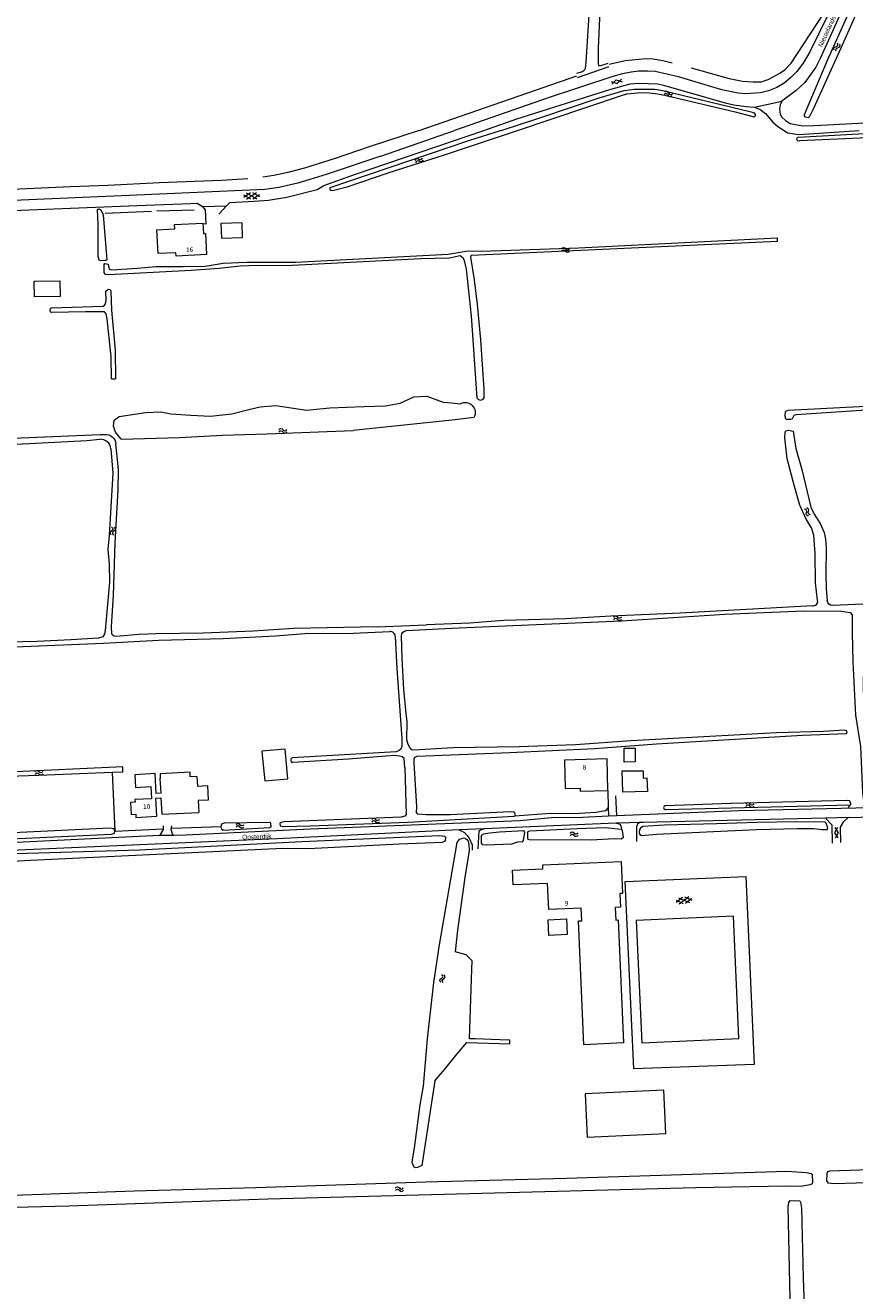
# Model space of a CAD drawing. Header units: metres. Extents: x 189705 to 199106, y 581686 to 588448.
# Tile 18 of 256: x 190320 to 190636, y 582558 to 583040. Entities that reach past the tile are written whole.
import ezdxf

# ---------------------------------------------------------------- set-up
doc = ezdxf.new("R2010")
doc.units = ezdxf.units.M
doc.layers.add('B-WA-OG-GBKN-G', color=7, linetype='Continuous', lineweight=18)
doc.styles.add('Style-DotumChe', font='DotumChe.ttf')
doc.styles.add('Style-WORKING', font='WORKING.shx')

msp = doc.modelspace()

# ---------------------------------------------------------------- linework, layer by layer
at = {"layer": 'B-WA-OG-GBKN-G'}
for p, q in [((190530.695, 583020.229), (190542.803, 583024.415)), ((190470.281, 583000), (190530.491, 583020.864)), ((190598.178, 583008.919), (190608.588, 583011.111)), ((190455.699, 582990.192), (190483.857, 582999.976)), ((190614.883, 582997.479), (190661.914, 583000)), ((190649.426, 582997.559), (190615.342, 582995.982)), ((190403.418, 582974.585), (190405.956, 582976.283)), ((190404.357, 582976.222), (190408.445, 582973.976)), ((190404.448, 582973.824), (190408.354, 582976.374)), ((190406.755, 582976.313), (190409.414, 582974.813)), ((190362.74, 582971.319), (190383.136, 582972.115)), ((190403.388, 582975.385), (190406.047, 582973.885)), ((190406.846, 582973.915), (190409.383, 582975.613)), ((190347.53, 582969.891), (190347.738, 582964.123)), ((190350.561, 582968.484), (190368.263, 582969.24)), ((190370.27, 582969.301), (190384.52, 582969.682)), ((190387.738, 582970.973), (190396.879, 582971.206)), ((190393.924, 582968.015), (190396.879, 582971.206)), ((190606.997, 582957.688), (190606.95, 582959.041)), ((190405.948, 582893.714), (190409.751, 582894.665)), ((190409.751, 582894.665), (190415.67, 582895.112)), ((190415.67, 582895.112), (190421.536, 582894.209)), ((190421.536, 582894.209), (190427.403, 582893.306)), ((190427.403, 582893.306), (190436.329, 582894.2)), ((190436.329, 582894.2), (190449.271, 582894.687)), ((190449.271, 582894.687), (190457.46, 582894.995)), ((190457.46, 582894.995), (190463.064, 582896.024)), ((190463.064, 582896.024), (190468.252, 582898.379)), ((190468.252, 582898.379), (190473.272, 582898.639)), ((190473.272, 582898.639), (190479.47, 582896.389)), ((190479.47, 582896.389), (190482.69, 582896.085)), ((190482.69, 582896.085), (190485.91, 582895.781)), ((190353.753, 582887.209), (190354.003, 582889.58)), ((190354.003, 582889.58), (190355.945, 582890.962)), ((190355.945, 582890.962), (190360.133, 582891.586)), ((190360.133, 582891.586), (190365.946, 582892.452)), ((190365.946, 582892.452), (190371.819, 582892.668)), ((190371.819, 582892.668), (190375.688, 582891.89)), ((190375.688, 582891.89), (190383.223, 582891.464)), ((190383.223, 582891.464), (190390.757, 582891.039)), ((190390.757, 582891.039), (190398.899, 582891.951)), ((190398.899, 582891.951), (190405.948, 582893.714)), ((190354.543, 582884.959), (190353.753, 582887.209)), ((190356.73, 582882.337), (190354.543, 582884.959)), ((190297.055, 582881.915), (190348.706, 582884.027)), ((190348.706, 582884.027), (190350.502, 582884.118)), ((190616.957, 582816.868), (190631.392, 582816.676)), ((190445.148, 582808.322), (190459.134, 582809.012)), ((190454.281, 582810.759), (190473.153, 582811.47)), ((190465.529, 582809.328), (190482.688, 582810.175)), ((190353.255, 582755.347), (190357.322, 582755.516)), ((190353.255, 582755.347), (190354.289, 582732.81)), ((190357.322, 582755.516), (190357.31, 582757.388)), ((190385.586, 582753.675), (190383.064, 582753.545)), ((190542.33, 582748.386), (190542.438, 582741.75)), ((190545.685, 582738.816), (190545.266, 582746.339)), ((190542.438, 582741.75), (190542.488, 582738.653)), ((190589.13, 582743.423), (190564.251, 582742.55)), ((190564.263, 582741.067), (190634.71, 582742.904)), ((190634.71, 582742.904), (190633.928, 582741.858)), ((190545.371, 582735.869), (190495.128, 582733.715)), ((190506.665, 582738.66), (190506.806, 582738.67)), ((190542.488, 582738.653), (190545.685, 582738.816)), ((190555.761, 582736.181), (190545.371, 582735.869)), ((190625.307, 582737.821), (190555.761, 582736.181)), ((190633.867, 582738.043), (190625.307, 582737.821)), ((190354.289, 582732.81), (190372.576, 582733.747)), ((190371.394, 582731.327), (190376.602, 582731.355)), ((190376.056, 582733.969), (190394.685, 582734.602)), ((190495.128, 582733.715), (190485.608, 582733.285)), ((190547.694, 582733.092), (190547.87, 582732.257)), ((190568.272, 582706.558), (190571.052, 582705.298)), ((190568.372, 582705.764), (190570.75, 582707.679)), ((190569.163, 582707.477), (190573.433, 582705.601)), ((190569.465, 582705.097), (190573.131, 582707.981)), ((190571.544, 582707.78), (190574.325, 582706.52)), ((190571.846, 582705.399), (190574.224, 582707.314)), ((190488.241, 582685.726), (190484.078, 582686.853)), ((190490.548, 582683.449), (190488.241, 582685.726)), ((190490.435, 582680.21), (190490.548, 582683.449)), ((190489.64, 582657.364), (190490.435, 582680.21)), ((190489.512, 582653.71), (190489.64, 582657.364)), ((190491.741, 582653.632), (190489.512, 582653.71)), ((190501.095, 582653.306), (190491.741, 582653.632)), ((190504.949, 582653.172), (190501.095, 582653.306)), ((190504.898, 582651.734), (190504.949, 582653.172)), ((190484.866, 582647.892), (190488.552, 582652.303)), ((190488.552, 582652.303), (190504.898, 582651.734)), ((190480.061, 582642.142), (190484.866, 582647.892)), ((190476.261, 582637.595), (190480.061, 582642.142))]:
    msp.add_line(p, q, dxfattribs=at)
at = {"layer": 'B-WA-OG-GBKN-G', "flags": 128}
for points in [[(190451.314, 583099.848), (190514.123, 583101.497), (190534.796, 583102.395), (190536.447, 583102.22), (190537.363, 583101.637), (190537.696, 583100.444), (190537.879, 583097.878), (190537.157, 583078.061), (190533.884, 583026.051), (190533.609, 583023.638), (190533.306, 583022.875), (190532.571, 583022.366), (190530.362, 583021.726)], [(190542.266, 583025.583), (190539.094, 583024.561), (190538.814, 583024.866), (190538.711, 583025.424), (190538.699, 583031.344), (190541.861, 583103.127)], [(190641.275, 583065.617), (190637.045, 583056.634), (190635.904, 583055.692), (190623.338, 583027.649), (190621.618, 583024.09), (190617.337, 583018.214), (190614.143, 583015.236), (190608.588, 583011.111)], [(190634.047, 583044.587), (190638.826, 583055.291), (190639.359, 583055.418), (190640.986, 583054.658), (190641.14, 583054.15), (190631.153, 583031.397), (190620.659, 583008.311), (190619.014, 583005.107), (190618.609, 583004.853), (190617.693, 583005.105), (190617.235, 583005.562), (190617.285, 583006.095), (190626.133, 583027.018), (190634.047, 583044.587)], [(190626.447, 583044.468), (190619.345, 583029.929), (190616.713, 583025.631), (190614.331, 583022.477), (190612.101, 583020.136), (190609.54, 583018.023), (190606.672, 583016.342), (190603.501, 583015.091), (190600.428, 583014.374), (190594.638, 583013.984), (190591.92, 583014.157), (190585.72, 583015.468), (190569.251, 583020.42), (190560.281, 583022.412), (190557.359, 583022.636), (190553.931, 583022.554), (190551.112, 583022.244), (190547.863, 583021.629), (190544.131, 583020.581), (190519.942, 583012.538), (190483.857, 582999.976)], [(190574.045, 583023.832), (190588.556, 583019.843), (190593.613, 583018.733), (190597.728, 583018.486), (190600.7, 583018.542), (190603.415, 583019.41), (190608.16, 583021.907), (190610.062, 583023.308), (190612.192, 583025.598), (190624.497, 583044.495)], [(190542.801, 583025.253), (190548.843, 583026.686), (190556.842, 583027.386), (190559.611, 583027.314), (190563.244, 583026.659), (190566.827, 583025.801)], [(190543.558, 583018.611), (190545.786, 583017.921), (190547.443, 583019.563)], [(190495.026, 583000), (190507.588, 583004.388), (190543.049, 583015.6), (190550.842, 583017.722), (190554.067, 583018.083), (190561.205, 583017.765), (190563.517, 583017.26), (190587.025, 583010.491), (190590.279, 583009.81), (190595.004, 583009.157), (190598.178, 583008.919)], [(190501.632, 583000), (190516.401, 583004.784), (190538.966, 583012.392), (190548.511, 583015.178), (190552.294, 583015.768), (190560.245, 583015.705), (190563.293, 583015.202), (190596.938, 583007.103), (190597.997, 583006.697)], [(190543.796, 583017.639), (190545.453, 583019.281), (190547.681, 583018.592)], [(190507.779, 583000), (190547.473, 583013.346), (190549.58, 583013.96), (190553.643, 583014.373), (190556.792, 583014.48), (190560.425, 583014.08), (190564.058, 583013.451), (190590.842, 583007.042), (190597.526, 583005.274)], [(190608.588, 583011.111), (190607.956, 583009.738), (190607.68, 583008.238), (190607.938, 583006.182), (190608.626, 583005.039)], [(190608.626, 583005.039), (190609.975, 583003.847), (190611.806, 583002.631), (190616.583, 583001.724), (190621.078, 583001.834), (190688.126, 583005.452), (190792.605, 583011.468), (190828.338, 583013.281), (190832.098, 583013.109), (190835.122, 583012.682), (190838.477, 583011.544), (190840.18, 583010.429), (190841.733, 583009.137), (190842.958, 583006.166), (190842.824, 583000)], [(190598.178, 583008.919), (190600.34, 583008.023), (190602.451, 583006.477), (190605.201, 583003.179), (190607.134, 583001.48), (190609.528, 583000)], [(190396.879, 582971.206), (190398.148, 582972.576), (190407.367, 582973.007), (190412.904, 582973.469), (190419.859, 582974.574), (190431.403, 582977.482), (190433.935, 582979.045), (190446.056, 582983.329), (190495.026, 583000)], [(190470.281, 583000), (190451.261, 582993.752), (190438.353, 582989.286), (190426.635, 582985.639), (190420.293, 582983.903), (190414.938, 582982.807), (190410.698, 582982.2)], [(190501.632, 583000), (190489.204, 582996.039), (190436.303, 582978.118), (190436.256, 582977.508), (190436.587, 582977.205), (190437.223, 582977.132), (190442.881, 582978.484), (190458.477, 582983.803), (190480.035, 582990.755), (190507.779, 583000)], [(190609.528, 583000), (190610.752, 582999.106), (190615.074, 582998.493), (190638.084, 583000)], [(190455.699, 582990.192), (190434.827, 582983.244), (190424.125, 582979.883), (190416.765, 582978.216), (190411.485, 582977.528), (190362.617, 582975.283), (190303.74, 582972.833), (190292.664, 582972.926), (190283.591, 582973.487), (190274.16, 582974.681), (190273.166, 582975.312), (190272.25, 582977.746)], [(190274.132, 582979.967), (190286.029, 582978.481), (190301.608, 582977.523), (190312.354, 582977.453), (190337.347, 582978.655), (190351.648, 582979.138), (190371.306, 582980.134), (190394.903, 582980.997), (190404.96, 582981.686)], [(190278.809, 582969.726), (190284.401, 582969.247), (190285.54, 582969.939), (190292.786, 582969.038), (190298.528, 582968.942), (190305.59, 582969.056), (190362.74, 582971.319)], [(190383.136, 582972.115), (190385.651, 582972.306), (190387.738, 582970.973)], [(190347.738, 582964.123), (190347.776, 582952.052), (190348.164, 582950.707), (190348.699, 582950.404), (190350.883, 582950.517), (190351.415, 582950.952), (190351.179, 582952.247), (190349.928, 582967.82), (190349.132, 582969.518), (190348.495, 582969.871), (190347.53, 582969.891)], [(190387.738, 582970.973), (190388.788, 582969.68), (190388.995, 582964.217), (190388.131, 582964.339)], [(190370.339, 582962.146), (190377.154, 582962.513), (190377.069, 582964.096), (190387.828, 582964.677), (190388.046, 582960.632), (190388.848, 582960.676), (190389.275, 582952.75), (190377.63, 582952.122), (190377.562, 582953.391), (190370.831, 582953.028), (190370.339, 582962.146)], [(190402.792, 582964.779), (190394.71, 582964.48), (190394.918, 582958.876), (190403.001, 582959.175), (190402.792, 582964.779)], [(190380.493, 582948.135), (190388.673, 582948.281), (190395.602, 582949.385), (190404.568, 582949.814), (190423.292, 582949.813), (190481.403, 582952.844), (190489.018, 582954.105), (190494.125, 582953.928), (190531.057, 582955.245), (190606.95, 582959.041)], [(190606.997, 582957.688), (190490.222, 582952.255), (190489.895, 582951.721), (190491.286, 582943.036), (190492.505, 582933.665), (190493.77, 582920.101), (190494.936, 582901.376), (190494.954, 582897.909)], [(190487.614, 582950.437), (190487.153, 582951.248), (190485.979, 582952.157), (190481.894, 582951.322), (190471.022, 582951.009), (190419.641, 582948.37), (190408.539, 582948.463), (190402.036, 582948.25), (190394.114, 582947.395), (190383.372, 582946.549), (190351.979, 582944.983), (190350.684, 582945.052), (190350.171, 582945.812), (190350.232, 582948.837), (190350.509, 582949.27), (190351.704, 582949.048), (190352.121, 582947.17), (190353.037, 582946.794), (190362.865, 582947.481), (190369.873, 582948.154), (190380.493, 582948.135)], [(190492.452, 582897.969), (190490.267, 582929.307), (190488.318, 582947.112), (190487.614, 582950.437)], [(190323.565, 582942.585), (190333.364, 582942.722), (190333.448, 582936.723), (190323.649, 582936.586), (190323.565, 582942.585)], [(190350.939, 582935.142), (190350.844, 582938.776), (190351.754, 582939.442), (190352.441, 582939.369), (190352.724, 582938.786), (190353.042, 582931.417), (190354.392, 582916.227), (190354.541, 582905.323)], [(190330.09, 582932.383), (190349.857, 582933.052), (190350.338, 582933.36), (190350.768, 582933.896), (190350.939, 582935.142)], [(190352.991, 582905.268), (190352.881, 582913.678), (190351.306, 582928.181), (190350.94, 582930.085), (190350.301, 582930.819), (190343.136, 582930.881), (190330.105, 582930.602)], [(190717.261, 582910.142), (190710.126, 582909.519), (190678.962, 582907.852), (190660.572, 582907.068), (190659.862, 582906.886), (190659.336, 582905.689), (190658.967, 582903.247), (190659.01, 582899.969), (190659.358, 582896.591), (190658.805, 582895.393), (190658.224, 582894.857), (190654.695, 582894.38), (190642.683, 582893.451), (190614.138, 582891.57), (190613.173, 582891.336), (190612.621, 582890.012), (190611.987, 582889.805), (190610.463, 582889.822), (190609.978, 582890.15), (190609.843, 582891.598), (190610.016, 582892.641), (190610.395, 582893.075), (190610.978, 582893.306), (190655.4, 582895.604)], [(190491.182, 582890.504), (190484.098, 582889.628), (190445.198, 582885.607)], [(190356.73, 582882.337), (190378.982, 582882.888), (190395.312, 582883.84), (190412.229, 582884.311), (190445.198, 582885.607)], [(190613.443, 582864.195), (190610.669, 582874.752), (190609.814, 582882.805), (190609.904, 582885.066), (190610.256, 582885.526), (190611.119, 582885.76), (190612.951, 582885.287), (190614.001, 582878.76), (190616.204, 582870.665), (190619.734, 582856.325), (190620.942, 582853.74), (190623.298, 582850.143), (190624.79, 582846.771), (190625.312, 582844.105), (190625.532, 582840.803), (190625.406, 582830.992), (190625.563, 582825.224), (190625.899, 582820.726)], [(190127.57, 582873.586), (190091.048, 582871.611), (190090.567, 582871.201), (190090.521, 582870.261), (190090.702, 582869.779), (190091.288, 582869.248), (190122.125, 582870.277), (190201.674, 582874.033), (190216.559, 582874.52), (190234.742, 582875.964), (190256.535, 582876.945), (190286.957, 582879.37), (190306.746, 582879.833), (190343.547, 582881.809), (190348.575, 582882.24)], [(190370.001, 582808.02), (190363.6, 582807.858), (190354.814, 582807.023), (190354.026, 582807.121), (190353.439, 582807.55), (190353.106, 582808.107), (190353.041, 582810.928), (190353.741, 582822.699), (190354.423, 582842.779), (190355.587, 582862.939), (190355.647, 582870.741), (190354.684, 582880.515)], [(190352.777, 582878.575), (190353.495, 582869.307), (190352.071, 582845.512), (190351.616, 582840.223), (190352.103, 582834.685), (190352.19, 582827.799), (190350.61, 582809.289), (190350.287, 582807.914), (190349.658, 582806.92), (190348.034, 582806.479)], [(190621.377, 582838.671), (190620.781, 582845.682), (190619.978, 582848.498), (190617.929, 582851.842), (190615.538, 582857.091), (190613.443, 582864.195)], [(190622.274, 582820.871), (190621.486, 582827.489), (190621.377, 582838.671)], [(190620.288, 582818.708), (190569.847, 582815.979), (190543.382, 582814.795)], [(190674.665, 582821.649), (190642.538, 582819.545), (190627.985, 582818.876)], [(190543.382, 582814.795), (190526.161, 582813.813), (190502.564, 582813.102), (190489.511, 582812.117), (190473.153, 582811.47)], [(190482.688, 582810.175), (190547.481, 582813.064), (190586.871, 582815.537), (190616.957, 582816.868)], [(190631.392, 582816.676), (190634.731, 582816.225), (190635.473, 582815.288), (190635.431, 582808.732), (190635.745, 582797.347), (190636.766, 582777.021), (190638.556, 582765.138), (190639.36, 582747.453), (190639.808, 582744.432), (190640.118, 582743.569), (190641.617, 582743.577), (190642.173, 582744.215), (190642.141, 582750.187), (190641.037, 582761.923), (190640.732, 582767.004), (190640.866, 582775.239), (190639.818, 582786.213), (190639.936, 582797.472)], [(190224.228, 582799.047), (190299.401, 582802.863), (190316.32, 582803.132), (190350, 582804.532), (190370.928, 582805.636), (190395.644, 582806.327), (190415.556, 582807.299), (190426.781, 582808.248), (190445.148, 582808.322)], [(190454.281, 582810.759), (190422.528, 582810.08), (190407.011, 582809.031), (190387.961, 582808.32), (190370.001, 582808.02)], [(190465.686, 582767.718), (190465.777, 582774.478), (190465.329, 582777.678), (190464.467, 582786.899), (190463.871, 582798.739), (190463.628, 582807.273)], [(190348.034, 582806.479), (190337.443, 582805.787), (190324.693, 582805.185), (190307.928, 582804.714), (190293.549, 582804.586), (190275.592, 582803.854)], [(190461.23, 582807.101), (190461.757, 582794.89), (190463.778, 582768.037), (190463.769, 582765.115), (190463.342, 582764.147), (190462.685, 582763.533), (190461.569, 582763.146), (190421.866, 582760.747)], [(190468.442, 582760.489), (190468.795, 582760.999), (190469.606, 582761.384), (190504.912, 582762.794), (190537.218, 582764.416), (190560.786, 582766.119), (190616.507, 582769.466), (190633.298, 582770.014), (190633.573, 582770.651), (190633.342, 582771.107), (190632.554, 582771.307), (190624.503, 582770.856), (190606.569, 582770.328), (190551.202, 582767.261), (190529.92, 582765.749), (190508.431, 582765.024), (190483.308, 582764.584), (190468.323, 582763.666), (190467.535, 582763.889), (190466.769, 582764.673), (190466.178, 582765.89), (190465.686, 582767.718)], [(190419.472, 582761.336), (190419.233, 582764.129), (190410.339, 582763.351), (190410.628, 582760.515)], [(190548.512, 582764.505), (190552.712, 582764.541), (190552.707, 582759.24), (190548.557, 582759.205), (190548.512, 582764.505)], [(190410.628, 582760.515), (190411.421, 582751.981), (190420.291, 582752.805), (190419.472, 582761.336)], [(190464.852, 582757.166), (190464.555, 582760.57), (190463.891, 582761.151), (190462.797, 582761.425), (190460.764, 582761.642), (190443.42, 582760.228), (190422.179, 582759.06), (190421.932, 582759.046)], [(190506.806, 582738.67), (190507.019, 582738.788), (190506.862, 582739.78), (190506.48, 582740.057), (190504.98, 582740.202), (190482.096, 582739.087), (190473.001, 582739.064), (190469.823, 582739.377), (190469.363, 582740.011), (190469.453, 582742.222), (190468.399, 582758.913), (190468.442, 582760.489)], [(190542.33, 582748.386), (190541.97, 582760.36), (190525.74, 582759.872), (190526.065, 582749.089), (190531.668, 582749.257), (190531.704, 582748.067), (190542.33, 582748.386)], [(190352.403, 582733.969), (190270.645, 582730.024), (190269.069, 582730.168), (190268.305, 582730.621), (190267.664, 582731.635), (190267.53, 582733.057), (190267.594, 582735.345), (190268.233, 582739.414), (190269.553, 582744.403), (190270.338, 582749.77), (190270.788, 582751.017), (190271.521, 582751.86), (190272.154, 582752.193), (190274.211, 582752.484), (190282.516, 582752.808), (190325.24, 582754.181), (190353.255, 582755.347)], [(190357.31, 582757.388), (190313.777, 582755.34), (190279.689, 582754.089), (190272.197, 582753.668), (190271.03, 582753.305), (190270.246, 582752.818), (190269.543, 582751.035), (190267.897, 582745.283)], [(190371.613, 582752.953), (190371.483, 582752.946), (190371.775, 582747.305), (190370.103, 582747.218), (190369.712, 582754.778), (190361.863, 582754.372), (190362.114, 582749.505), (190367.964, 582749.807), (190368.202, 582745.203), (190361.965, 582744.88), (190362.016, 582743.911), (190360.248, 582743.82), (190360.485, 582739.244), (190362.279, 582739.336), (190362.344, 582738.086), (190370.273, 582738.496), (190369.914, 582745.444), (190371.817, 582745.542), (190372.141, 582739.271), (190386.293, 582740.003)], [(190383.064, 582753.545), (190382.987, 582755.269), (190371.546, 582754.682), (190371.613, 582752.953)], [(190464.852, 582757.166), (190465.378, 582739.252), (190464.848, 582738.588), (190463.427, 582738.174), (190418.876, 582736.41), (190417.684, 582736.175), (190417.178, 582735.741), (190417.385, 582734.928), (190418.454, 582734.654), (190428.843, 582734.837), (190466.079, 582736.282), (190506.513, 582738.507), (190506.806, 582738.67)], [(190547.718, 582755.799), (190555.798, 582755.868), (190555.697, 582753.07), (190557.196, 582753.112), (190557.34, 582747.964), (190547.944, 582747.702), (190547.718, 582755.799)], [(190385.586, 582753.675), (190385.774, 582750.04), (190389.629, 582750.239), (190389.915, 582744.707), (190386.06, 582744.507), (190386.293, 582740.003)], [(190545.685, 582738.816), (190592.27, 582740.72), (190664.818, 582742.355), (190738.325, 582745.443), (190757.478, 582745.901), (190763.701, 582746.323)], [(190634.71, 582742.904), (190635.038, 582743.287), (190634.423, 582744.352), (190633.583, 582744.576), (190589.13, 582743.423)], [(190506.806, 582738.67), (190520.454, 582739.675), (190529.322, 582739.544), (190537.652, 582740.021), (190541.434, 582740.702), (190541.914, 582741.06), (190542.438, 582741.75)], [(190633.867, 582738.043), (190662.475, 582738.784), (190728.234, 582741.526), (190785.868, 582743.512), (190796.156, 582743.592), (190806.092, 582743.29), (190809.346, 582742.799), (190810.944, 582742.027)], [(190376.602, 582731.355), (190381.329, 582731.38), (190428.951, 582733.745), (190508.782, 582736.892), (190522.012, 582738.132), (190530.117, 582738.023), (190542.488, 582738.653)], [(190394.685, 582734.602), (190394.805, 582733.791), (190395.571, 582733.159), (190413.426, 582734.195), (190413.908, 582734.452), (190413.798, 582735.85), (190413.416, 582736.126), (190395.912, 582735.906), (190394.898, 582735.544), (190394.685, 582734.602)], [(190547.694, 582733.092), (190547.538, 582734.432), (190546.975, 582735.344), (190545.371, 582735.869)], [(190555.761, 582736.181), (190554.339, 582736.094), (190553.529, 582735.48), (190553.152, 582734.64), (190553.208, 582728.922)], [(190583.684, 582735.667), (190563.921, 582735.129), (190555.591, 582734.577), (190554.68, 582734.038), (190554.403, 582733.324), (190554.282, 582732.308), (190554.439, 582731.521), (190555.101, 582731.143), (190560.892, 582731.631), (190599.015, 582733.488), (190614.56, 582733.876), (190620.684, 582733.833), (190624.013, 582733.495), (190625.919, 582733.48), (190626.196, 582733.887), (190626.091, 582734.523), (190625.474, 582735.866), (190625.091, 582736.297), (190614.141, 582736.415), (190599.229, 582736.183), (190583.684, 582735.667)], [(190625.307, 582737.821), (190627.662, 582735.242), (190627.801, 582728.28)], [(190631.128, 582728.501), (190631.02, 582734.421), (190632.28, 582736.462), (190633.867, 582738.043)], [(190107.749, 582724.83), (190110.35, 582722.862), (190113.281, 582721.226), (190115.8, 582720.324), (190118.545, 582720.263), (190180.854, 582722.045), (190371.394, 582731.327)], [(190196.302, 582726.499), (190173.369, 582725.106), (190152.338, 582724.154), (190117.59, 582723.053), (190116.165, 582723.401), (190114.483, 582724.434), (190113.975, 582724.456), (190113.342, 582724.047), (190113.499, 582723.336), (190114.597, 582722.148), (190116.327, 582721.521), (190118.437, 582721.278), (190136.905, 582721.631), (190150.266, 582722.161), (190169.266, 582722.542), (190246.983, 582727), (190265.475, 582727.684), (190353.05, 582731.737), (190354.141, 582732.099), (190354.289, 582732.81)], [(190485.608, 582733.285), (190416.09, 582729.966), (190279.721, 582723.999), (190184.045, 582719.14), (190154.679, 582718.652), (190129.024, 582717.904), (190122.447, 582717.437), (190120.189, 582716.79), (190117.025, 582714.537), (190115.186, 582711.452), (190114.865, 582709.696)], [(190296.25, 582721.012), (190308.241, 582721), (190322.184, 582721.812), (190418.319, 582726.419), (190428.152, 582726.268), (190462.719, 582728.03), (190479.254, 582728.626), (190480.42, 582729.116), (190480.44, 582730.412), (190480.133, 582730.741), (190478.073, 582731.009), (190425.649, 582728.771), (190363.728, 582725.568), (190312.342, 582724.021), (190295.223, 582723.014), (190228.424, 582719.962)], [(190354.289, 582732.81), (190354.006, 582733.699), (190352.403, 582733.969)], [(190372.774, 582734.841), (190372.655, 582733.418), (190371.394, 582731.327)], [(190376.602, 582731.355), (190376.27, 582731.785), (190375.753, 582733.535), (190375.976, 582734.808)], [(190478.089, 582689.457), (190484.794, 582728.529), (190485.752, 582729.83), (190487.451, 582730.297), (190488.037, 582730.071), (190488.853, 582729.415), (190489.269, 582727.74), (190489.408, 582725.505), (190487.76, 582715.203), (190484.944, 582695.034), (190484.078, 582686.853)], [(190485.608, 582733.285), (190487.568, 582732.356), (190488.641, 582731.244), (190489.383, 582730.155), (190490.54, 582727.569), (190490.499, 582725.587)], [(190492.834, 582726.107), (190493.205, 582732.92), (190493.686, 582733.355), (190495.128, 582733.715)], [(190501.007, 582732.428), (190497.223, 582732.129), (190494.863, 582731.658), (190493.951, 582731.221), (190493.915, 582728.324), (190494.401, 582727.793), (190495.875, 582727.597), (190505.705, 582728.057), (190507.962, 582728.73), (190509.842, 582728.867), (190510.144, 582729.25), (190510.559, 582732.429), (190510.302, 582732.987), (190501.007, 582732.428)], [(190547.929, 582731.875), (190548.068, 582730.292), (190547.36, 582729.831), (190544.742, 582729.919), (190535.853, 582729.464), (190512.454, 582729.541), (190511.767, 582729.818), (190511.752, 582732.512), (190511.904, 582732.766), (190512.563, 582732.999), (190530.52, 582733.857), (190541.366, 582734.221), (190547.315, 582733.591), (190547.694, 582733.092)], [(190547.87, 582732.257), (190547.907, 582732.121), (190547.929, 582731.875)], [(190629.819, 582734.238), (190628.678, 582732.204), (190629.935, 582730.24)], [(190628.82, 582734.209), (190630.077, 582732.245), (190628.935, 582730.211)], [(190547.34, 582721.247), (190547.865, 582709.128), (190546.86, 582709.084), (190547.087, 582703.842), (190545.082, 582703.755), (190545.29, 582698.948), (190546.237, 582698.989), (190548.269, 582652.089), (190533.157, 582651.434), (190531.114, 582698.602), (190532.296, 582698.654), (190532.087, 582703.474), (190519.747, 582702.939), (190519.314, 582712.939), (190506.199, 582712.371), (190505.954, 582718.031), (190517.504, 582718.532), (190517.443, 582719.952), (190547.34, 582721.247)], [(190548.944, 582713.651), (190594.866, 582715.599), (190598.038, 582643.922), (190552.241, 582642.177), (190548.944, 582713.651)], [(190519.513, 582699.077), (190526.521, 582699.382), (190526.781, 582693.422), (190519.773, 582693.117), (190519.513, 582699.077)], [(190553.137, 582698.759), (190555.255, 582652.117), (190592.269, 582653.798), (190590.151, 582700.44), (190553.137, 582698.759)], [(190476.261, 582637.595), (190471.29, 582605.35), (190469.745, 582604.605), (190469.085, 582604.499), (190468.601, 582604.649), (190467.782, 582606.017), (190467.6, 582606.804), (190468.512, 582611.993), (190470.737, 582628.474), (190471.995, 582635.571), (190473.475, 582653.725), (190475.904, 582675.086), (190478.089, 582689.457)], [(190563.652, 582634.058), (190533.682, 582632.677), (190534.434, 582616.217), (190564.409, 582617.591), (190563.652, 582634.058)], [(190769.814, 582607.865), (190711.111, 582606.331), (190668.998, 582604.605), (190626.756, 582603.185), (190626.097, 582602.952), (190625.72, 582602.289), (190625.684, 582599.468), (190626.221, 582598.785), (190628.687, 582598.544), (190645.223, 582598.963), (190764.352, 582602.982), (190793.842, 582604.157), (190800.015, 582604.215), (190805.861, 582603.56), (190810.358, 582603.686), (190827.471, 582605.43), (190899.43, 582608.027), (190922.065, 582608.402), (190922.622, 582608.761), (190922.996, 582610.033), (190922.79, 582610.541)], [(190294.28, 582593.32), (190361.667, 582595.765), (190408.025, 582596.98), (190472.873, 582599.182), (190526.369, 582600.486), (190610.548, 582603.174), (190618.019, 582602.68), (190619.825, 582602.334), (190620.184, 582601.827), (190620.377, 582599.058), (190620.202, 582598.396), (190619.467, 582597.96)], [(190619.467, 582597.96), (190615.711, 582597.305), (190610.274, 582597.454), (190575.827, 582596.913), (190412.621, 582592.531), (190336.775, 582589.862), (190284.955, 582588.644), (190280.029, 582588.157)], [(190613.454, 582500), (190611.928, 582548.591), (190611.077, 582589.605), (190611.247, 582591.207), (190611.826, 582592.023), (190615.434, 582591.942), (190615.742, 582591.409), (190616.161, 582589.098), (190616.732, 582562.468), (190617.215, 582547.933), (190617.471, 582547.578), (190617.023, 582545.874), (190616.834, 582543.077), (190617.604, 582512.635), (190618.178, 582500)]]:
    msp.add_lwpolyline(points, dxfattribs=at)
at = {"layer": 'B-WA-OG-GBKN-G', "extrusion": (0, 0, -1)}
for centre, radius, start, end in [((-190629.239, 583031.079), 0.85, 322.76763, 86.62266), ((-190630.057, 583030.703), 0.85, 322.76763, 86.62266), ((-190564.593, 583014.157), 0.85, 41.90028, 165.75531), ((-190564.378, 583013.283), 0.85, 41.90028, 165.75531), ((-190615.135, 582996.737), 0.783, 254.69612, 71.21142), ((-190470.693, 582989.628), 0.85, 189.29337, 313.14839), ((-190470.983, 582988.776), 0.85, 189.29337, 313.14839), ((-190525.415, 582954.487), 0.85, 26.12323, 149.97826), ((-190525.445, 582953.588), 0.85, 26.12323, 149.97826), ((-190487.835, 582892.432), 3.863, 60.10605, 209.94826), ((-190417.627, 582885.5), 0.85, 25.89412, 149.74914), ((-190417.661, 582884.601), 0.85, 25.89412, 149.74914), ((-190350.704, 582880.123), 4, 87.11202, 174.38103), ((-190618.743, 582853.858), 0.85, 266.60761, 30.46264), ((-190619.511, 582854.327), 0.85, 266.60761, 30.46264), ((-190352.624, 582848.044), 0.85, 121.57018, 245.42521), ((-190353.522, 582847.989), 0.85, 121.57018, 245.42521), ((-190627.895, 582820.876), 2.002, 267.42433, 355.71305), ((-190546.66, 582814.851), 0.85, 204.80363, 328.65866), ((-190546.711, 582813.952), 0.85, 204.80363, 328.65866), ((-190465.628, 582807.329), 2.001, 358.38747, 87.15394), ((-190326.033, 582755.905), 0.85, 205.32165, 329.17668), ((-190326.076, 582755.006), 0.85, 205.32165, 329.17668), ((-190597.143, 582743.643), 0.85, 206.41137, 330.2664), ((-190597.169, 582742.743), 0.85, 206.41137, 330.2664), ((-190402.73, 582735.681), 0.85, 207.21311, 331.06814), ((-190454.456, 582737.706), 0.85, 206.18052, 330.03555), ((-190454.486, 582736.806), 0.85, 206.18052, 330.03555), ((-190402.744, 582734.781), 0.85, 207.21311, 331.06814), ((-190530.134, 582732.498), 0.85, 205.09281, 328.94784), ((-190530.181, 582731.599), 0.85, 205.09281, 328.94784), ((-190479.087, 582675.916), 0.85, 305.0199, 68.87492), ((-190479.98, 582675.807), 0.85, 305.0199, 68.87492), ((-190462.056, 582596.382), 0.85, 26.12323, 149.97826), ((-190462.086, 582595.483), 0.85, 26.12323, 149.97826)]:
    msp.add_arc(centre, radius, start, end, dxfattribs=at)
at = {"layer": 'B-WA-OG-GBKN-G'}
for centre, radius, start, end in [((190629.139, 583032.776), 0.85, 273.37733, 37.23236), ((190629.956, 583032.4), 0.85, 273.37733, 37.23236), ((190566.026, 583013.702), 0.85, 194.24469, 318.09971), ((190566.241, 583014.576), 0.85, 194.24469, 318.09971), ((190597.823, 583005.965), 0.752, 246.76101, 76.61084), ((190469.531, 582988.388), 0.85, 46.8516, 170.70662), ((190469.82, 582987.536), 0.85, 46.8516, 170.70662), ((190526.887, 582955.338), 0.85, 210.02173, 333.87676), ((190526.917, 582954.439), 0.85, 210.02173, 333.87676), ((190330.38, 582931.495), 0.934, 108.10451, 252.86058), ((190353.467, 582913.731), 8.476, 266.78298, 277.28147), ((190493.719, 582898.6), 1.415, 206.46512, 330.7874), ((190419.095, 582886.357), 0.85, 210.25085, 334.10587), ((190419.129, 582885.458), 0.85, 210.25085, 334.10587), ((190348.791, 582878.246), 4, 4.71715, 93.09273), ((190617.278, 582854.719), 0.85, 329.53735, 93.39238), ((190618.045, 582855.189), 0.85, 329.53735, 93.39238), ((190353.331, 582846.498), 0.85, 114.57479, 238.42981), ((190354.229, 582846.443), 0.85, 114.57479, 238.42981), ((190620.419, 582820.581), 1.877, 265.99327, 8.89234), ((190545.208, 582813.967), 0.85, 31.34133, 155.19636), ((190545.259, 582813.068), 0.85, 31.34133, 155.19636), ((190459.233, 582807.015), 1.999, 2.4598, 92.82705), ((190422.262, 582759.911), 0.925, 115.31063, 249.13338), ((190324.573, 582755.034), 0.85, 30.82332, 154.67834), ((190324.616, 582754.135), 0.85, 30.82332, 154.67834), ((190564.265, 582741.809), 0.742, 91.04634, 269.88088), ((190595.666, 582742.8), 0.85, 29.73359, 153.58862), ((190595.693, 582741.9), 0.85, 29.73359, 153.58862), ((190401.243, 582734.858), 0.85, 28.93185, 152.78688), ((190452.984, 582736.857), 0.85, 29.96445, 153.81947), ((190453.013, 582735.957), 0.85, 29.96445, 153.81947), ((190401.256, 582733.958), 0.85, 28.93185, 152.78688), ((190528.677, 582731.621), 0.85, 31.05215, 154.90718), ((190528.724, 582730.722), 0.85, 31.05215, 154.90718), ((190478.474, 582677.501), 0.85, 291.12507, 54.98009), ((190479.368, 582677.392), 0.85, 291.12507, 54.98009), ((190463.528, 582597.233), 0.85, 210.02173, 333.87676), ((190463.558, 582596.334), 0.85, 210.02173, 333.87676)]:
    msp.add_arc(centre, radius, start, end, dxfattribs=at)

# ---------------------------------------------------------------- texts
for s, rotation, style, p in [('Nieuwlandsweg', 65.1747, 'Style-WORKING', (190623.979, 583031.595)), ('16', 3.07598, 'Style-DotumChe', (190381.463, 582953.58)), ('8', 1.65455, 'Style-DotumChe', (190532.715, 582756.329)), ('10', 2.96316, 'Style-DotumChe', (190365.046, 582741.283)), ('Oosterdijk', 2.44574, 'Style-WORKING', (190402.877, 582729.611)), ('9', 2.44574, 'Style-DotumChe', (190525.923, 582704.457))]:
    msp.add_text(s, height=1.8, rotation=rotation, dxfattribs=dict(at, style=style)).set_placement(p)

doc.saveas('drawing.dxf')
